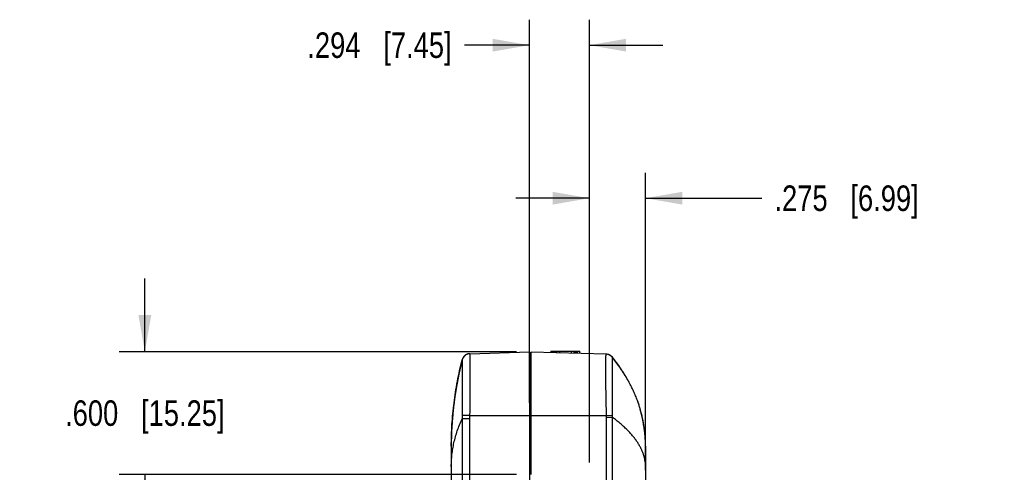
# Model space of a CAD drawing. Header units: inches. Extents: x 0 to 34, y 0 to 22.
# Tile 19 of 24: x 16 to 20.8, y 14 to 16.2. Entities that reach past the tile are written whole.
import ezdxf

# ---------------------------------------------------------------- set-up
doc = ezdxf.new("R2010")
doc.units = ezdxf.units.IN
doc.header["$LTSCALE"] = 1.87
doc.header["$MEASUREMENT"] = 0
doc.layers.get('0').update_dxf_attribs({"linetype": 'CONTINUOUS'})
doc.layers.add('DIMENSIONS', color=7, linetype='CONTINUOUS')
doc.styles.get("Standard").update_dxf_attribs({"font": 'txt', "width": 0.8})
doc.dimstyles.new('DIMSTYLE_1', dxfattribs={"dimtxt": 0.125, "dimasz": 0.18, "dimexe": 0.18, "dimexo": 0.0625, "dimgap": 0.09, "dimtad": 0, "dimtih": 1, "dimtoh": 1, "dimdec": 3, "dimzin": 4, "dimdsep": 46, "dimtxsty": 'STANDARD', "dimblk": '_FILLED', "dimblk1": '_FILLED', "dimblk2": '_FILLED', "dimcen": 0.09, "dimadec": 0, "dimazin": 0, "dimtp": 0.01, "dimtm": 0.01, "dimtfac": 1, "dimtdec": 3, "dimtofl": 0, "dimtmove": 0, "dimatfit": 3, "dimldrblk": '_FILLED', "dimfxl": 1, "dimtolj": 1, "dimtzin": 4, "dimarcsym": 0})

# ---------------------------------------------------------------- blocks, each defined once
blk = doc.blocks.new('_FILLED')
at = {"color": 0, "linetype": 'BYBLOCK'}
blk.add_solid([(0, 0), (-1, 0.174), (-1, -0.174)], dxfattribs=at)
blk = doc.blocks.new('*D8')
at = {"layer": 'DIMENSIONS', "color": 2, "linetype": 'CONTINUOUS'}
for p, q in [((18.7699, 14.0199), (18.7699, 15.4407)), ((19.0449, 14.0447), (19.0449, 15.4407)), ((18.7699, 15.3157), (18.4099, 15.3157)), ((19.0449, 15.3157), (19.6134, 15.3157))]:
    blk.add_line(p, q, dxfattribs=at)
at = {"layer": 'DIMENSIONS', "color": 2, "linetype": 'CONTINUOUS', "xscale": 0.18, "yscale": 0.18, "zscale": 0.18}
blk.add_blockref('_FILLED', (18.7699, 15.3157), dxfattribs=at)
at = {"layer": 'DIMENSIONS', "color": 2, "linetype": 'CONTINUOUS', "xscale": 0.18, "yscale": 0.18, "zscale": 0.18, "rotation": 180}
blk.add_blockref('_FILLED', (19.0449, 15.3157), dxfattribs=at)
at = {"layer": 'DIMENSIONS', "color": 2, "linetype": 'CONTINUOUS', "insert": (19.6759, 15.3782), "char_height": 0.125, "width": 1.125, "attachment_point": 1, "line_spacing_factor": 0.9}
blk.add_mtext('.275{\\Ftxt.shx;\\W1.000000;\\H0.125000; }[6.99]', dxfattribs=at)
blk = doc.blocks.new('*D9')
at = {"layer": 'DIMENSIONS', "color": 2, "linetype": 'CONTINUOUS'}
for p, q in [((18.4764, 14.3132), (18.4764, 16.1907)), ((18.7699, 14.0199), (18.7699, 16.1907)), ((18.4764, 16.0657), (18.1584, 16.0657)), ((18.7699, 16.0657), (19.1299, 16.0657))]:
    blk.add_line(p, q, dxfattribs=at)
at = {"layer": 'DIMENSIONS', "color": 2, "linetype": 'CONTINUOUS', "xscale": 0.18, "yscale": 0.18, "zscale": 0.18}
blk.add_blockref('_FILLED', (18.4764, 16.0657), dxfattribs=at)
at = {"layer": 'DIMENSIONS', "color": 2, "linetype": 'CONTINUOUS', "xscale": 0.18, "yscale": 0.18, "zscale": 0.18, "rotation": 180}
blk.add_blockref('_FILLED', (18.7699, 16.0657), dxfattribs=at)
at = {"layer": 'DIMENSIONS', "color": 2, "linetype": 'CONTINUOUS', "insert": (18.0959, 16.1282), "char_height": 0.125, "width": 1.125, "attachment_point": 3, "line_spacing_factor": 0.9}
blk.add_mtext('.294{\\Ftxt.shx;\\W1.000000;\\H0.125000; }[7.45]', dxfattribs=at)
blk = doc.blocks.new('*D12')
at = {"layer": 'DIMENSIONS', "color": 2, "linetype": 'CONTINUOUS'}
for p, q in [((16.5944, 14.5627), (16.5944, 14.9227)), ((18.4139, 14.5627), (16.4694, 14.5627)), ((18.4139, 13.9625), (16.4694, 13.9625)), ((16.5944, 13.9625), (16.5944, 13.6025))]:
    blk.add_line(p, q, dxfattribs=at)
at = {"layer": 'DIMENSIONS', "color": 2, "linetype": 'CONTINUOUS', "xscale": 0.18, "yscale": 0.18, "zscale": 0.18}
for p, rotation in [((16.5944, 14.5627), 270), ((16.5944, 13.9625), 90)]:
    blk.add_blockref('_FILLED', p, dxfattribs=dict(at, rotation=rotation))
at = {"layer": 'DIMENSIONS', "color": 2, "linetype": 'CONTINUOUS', "insert": (16.5944, 14.3251), "char_height": 0.125, "width": 1.225, "attachment_point": 2, "line_spacing_factor": 0.9}
blk.add_mtext('.600{\\Ftxt.shx;\\W1.000000;\\H0.125000; }[15.25]', dxfattribs=at)

msp = doc.modelspace()

# ---------------------------------------------------------------- linework, layer by layer
at = {"color": 7, "linetype": 'CONTINUOUS'}
for p, q in [((18.1812, 14.5533), (18.1809, 14.5532)), ((18.1813, 14.5533), (18.1811, 14.5533)), ((18.1816, 14.5533), (18.1813, 14.5533)), ((18.1817, 14.5533), (18.1815, 14.5533)), ((18.182, 14.5534), (18.1817, 14.5533)), ((18.1821, 14.5534), (18.1819, 14.5533)), ((18.1823, 14.5534), (18.1821, 14.5534)), ((18.1826, 14.5534), (18.1823, 14.5534)), ((18.1827, 14.5534), (18.1825, 14.5534)), ((18.1829, 14.5534), (18.1827, 14.5534)), ((18.1832, 14.5535), (18.1829, 14.5534)), ((18.1833, 14.5535), (18.1831, 14.5535)), ((18.1835, 14.5535), (18.1833, 14.5535)), ((18.1837, 14.5535), (18.1835, 14.5535)), ((18.1839, 14.5535), (18.1837, 14.5535)), ((18.1841, 14.5535), (18.1839, 14.5535)), ((18.1843, 14.5535), (18.184, 14.5535)), ((18.1844, 14.5535), (18.1843, 14.5535)), ((18.1848, 14.5535), (18.1844, 14.5535)), ((18.1848, 14.5535), (18.1848, 14.5535)), ((18.1849, 14.5535), (18.4764, 14.5627)), ((18.4764, 14.5627), (18.4764, 10.7004)), ((18.4844, 13.9624), (18.4844, 14.5608)), ((18.8525, 14.5512), (18.4844, 14.5608)), ((18.5807, 14.5657), (18.5806, 14.5583)), ((18.5807, 14.5657), (18.7231, 14.5657)), ((18.5938, 14.558), (18.594, 14.5657)), ((18.5941, 14.558), (18.5943, 14.5657)), ((18.5949, 14.5579), (18.595, 14.5657)), ((18.5969, 14.5579), (18.5971, 14.5657)), ((18.5995, 14.5578), (18.5997, 14.5657)), ((18.6031, 14.5577), (18.6033, 14.5657)), ((18.6101, 14.5575), (18.6102, 14.5657)), ((18.6235, 14.5657), (18.6234, 14.5572)), ((18.6824, 14.5556), (18.6822, 14.5657)), ((18.6956, 14.5553), (18.6955, 14.5657)), ((18.698, 14.5552), (18.6978, 14.5657)), ((18.7024, 14.5551), (18.7022, 14.5657)), ((18.706, 14.555), (18.7058, 14.5657)), ((18.7088, 14.5549), (18.7087, 14.5657)), ((18.7107, 14.5549), (18.7105, 14.5657)), ((18.7117, 14.5549), (18.7115, 14.5657)), ((18.712, 14.5549), (18.7118, 14.5657)), ((18.7233, 14.5546), (18.7231, 14.5657)), ((18.1473, 14.5234), (18.1312, 14.4537)), ((18.1473, 14.5233), (18.1312, 14.4536)), ((18.1473, 14.5234), (18.1473, 14.5233)), ((18.1473, 14.5233), (18.1473, 14.5232)), ((18.1601, 14.544), (18.1599, 14.5439)), ((18.1608, 14.5446), (18.1606, 14.5444)), ((18.1613, 14.545), (18.161, 14.5447)), ((18.1615, 14.5451), (18.1613, 14.545)), ((18.1618, 14.5454), (18.1615, 14.5451)), ((18.1619, 14.5455), (18.1617, 14.5453)), ((18.1621, 14.5456), (18.1619, 14.5454)), ((18.1624, 14.5458), (18.1621, 14.5456)), ((18.1625, 14.5459), (18.1623, 14.5457)), ((18.1626, 14.546), (18.1624, 14.5458)), ((18.1628, 14.5461), (18.1626, 14.546)), ((18.1631, 14.5463), (18.1628, 14.5461)), ((18.1632, 14.5464), (18.163, 14.5462)), ((18.1633, 14.5465), (18.1631, 14.5463)), ((18.1636, 14.5467), (18.1633, 14.5465)), ((18.1637, 14.5468), (18.1635, 14.5466)), ((18.1639, 14.5468), (18.1636, 14.5467)), ((18.164, 14.5469), (18.1638, 14.5468)), ((18.1642, 14.5471), (18.164, 14.5469)), ((18.1644, 14.5472), (18.1641, 14.547)), ((18.1645, 14.5473), (18.1643, 14.5471)), ((18.1648, 14.5474), (18.1645, 14.5472)), ((18.1649, 14.5475), (18.1646, 14.5474)), ((18.165, 14.5476), (18.1648, 14.5475)), ((18.1652, 14.5477), (18.165, 14.5476)), ((18.1654, 14.5478), (18.1651, 14.5477)), ((18.1655, 14.5479), (18.1653, 14.5478)), ((18.1657, 14.548), (18.1655, 14.5479)), ((18.1658, 14.5481), (18.1656, 14.548)), ((18.1661, 14.5482), (18.1658, 14.5481)), ((18.1662, 14.5483), (18.166, 14.5481)), ((18.1663, 14.5484), (18.1661, 14.5482)), ((18.1666, 14.5485), (18.1663, 14.5483)), ((18.1667, 14.5486), (18.1664, 14.5484)), ((18.1668, 14.5486), (18.1666, 14.5485)), ((18.1669, 14.5487), (18.1668, 14.5486)), ((18.1672, 14.5488), (18.1669, 14.5487)), ((18.1673, 14.5489), (18.1671, 14.5488)), ((18.1675, 14.549), (18.1673, 14.5489)), ((18.1677, 14.5491), (18.1674, 14.549)), ((18.1678, 14.5492), (18.1676, 14.549)), ((18.168, 14.5492), (18.1677, 14.5491)), ((18.1681, 14.5493), (18.1679, 14.5492)), ((18.1683, 14.5494), (18.1681, 14.5493)), ((18.1685, 14.5495), (18.1682, 14.5494)), ((18.1686, 14.5495), (18.1684, 14.5494)), ((18.1688, 14.5497), (18.1685, 14.5495)), ((18.1689, 14.5497), (18.1687, 14.5496)), ((18.1691, 14.5498), (18.1689, 14.5497)), ((18.1692, 14.5498), (18.169, 14.5498)), ((18.1694, 14.55), (18.1692, 14.5498)), ((18.1697, 14.55), (18.1693, 14.5499)), ((18.1698, 14.5501), (18.1696, 14.55)), ((18.1701, 14.5503), (18.1698, 14.5501)), ((18.1703, 14.5503), (18.1701, 14.5502)), ((18.1706, 14.5505), (18.1703, 14.5503)), ((18.1708, 14.5505), (18.1705, 14.5504)), ((18.1711, 14.5507), (18.1708, 14.5505)), ((18.1713, 14.5507), (18.171, 14.5506)), ((18.1715, 14.5508), (18.1712, 14.5507)), ((18.1718, 14.5509), (18.1715, 14.5508)), ((18.172, 14.551), (18.1717, 14.5509)), ((18.1722, 14.5511), (18.1719, 14.551)), ((18.1724, 14.5511), (18.1721, 14.5511)), ((18.1726, 14.5512), (18.1723, 14.5511)), ((18.1728, 14.5513), (18.1726, 14.5512)), ((18.1731, 14.5514), (18.1728, 14.5513)), ((18.1733, 14.5515), (18.1731, 14.5514)), ((18.1736, 14.5516), (18.1733, 14.5515)), ((18.1738, 14.5516), (18.1735, 14.5516)), ((18.174, 14.5517), (18.1737, 14.5516)), ((18.1743, 14.5518), (18.174, 14.5517)), ((18.1745, 14.5519), (18.1742, 14.5518)), ((18.1747, 14.5519), (18.1745, 14.5519)), ((18.1753, 14.5521), (18.1751, 14.552)), ((18.1756, 14.5522), (18.1753, 14.5521)), ((18.1758, 14.5522), (18.1755, 14.5522)), ((18.176, 14.5523), (18.1757, 14.5522)), ((18.1762, 14.5523), (18.176, 14.5523)), ((18.1765, 14.5524), (18.1762, 14.5523)), ((18.1767, 14.5524), (18.1764, 14.5524)), ((18.1769, 14.5525), (18.1766, 14.5524)), ((18.1771, 14.5526), (18.1769, 14.5525)), ((18.1774, 14.5526), (18.1771, 14.5525)), ((18.1776, 14.5527), (18.1773, 14.5526)), ((18.1778, 14.5527), (18.1775, 14.5526)), ((18.178, 14.5527), (18.1778, 14.5527)), ((18.1783, 14.5528), (18.178, 14.5527)), ((18.1784, 14.5528), (18.1782, 14.5528)), ((18.1787, 14.5529), (18.1784, 14.5528)), ((18.1789, 14.5529), (18.1787, 14.5529)), ((18.1792, 14.553), (18.1789, 14.5529)), ((18.1793, 14.553), (18.1791, 14.553)), ((18.1796, 14.553), (18.1793, 14.553)), ((18.1797, 14.5531), (18.1795, 14.553)), ((18.18, 14.5531), (18.1797, 14.5531)), ((18.1802, 14.5531), (18.18, 14.5531)), ((18.1805, 14.5532), (18.1802, 14.5531)), ((18.1807, 14.5532), (18.1804, 14.5532)), ((18.1809, 14.5532), (18.1807, 14.5532)), ((18.4764, 14.5107), (18.4844, 14.5108)), ((18.8528, 14.5512), (18.8526, 14.5512)), ((18.8645, 14.549), (18.8623, 14.5497)), ((18.864, 14.5492), (18.8625, 14.5496)), ((18.8677, 14.5478), (18.864, 14.5492)), ((18.8681, 14.5476), (18.8645, 14.549)), ((18.8691, 14.5471), (18.8677, 14.5478)), ((18.8698, 14.5467), (18.8681, 14.5476)), ((18.8828, 14.5362), (18.8807, 14.5386)), ((18.8828, 14.5362), (18.8828, 14.5362)), ((18.8828, 14.536), (18.8828, 14.5362)), ((18.1312, 14.4536), (18.1178, 14.3828)), ((18.9671, 14.4088), (18.958, 14.4255)), ((19.007, 14.3189), (19.007, 14.3189)), ((19.0131, 14.301), (19.007, 14.3189)), ((19.007, 14.3187), (19.0071, 14.3184)), ((18.1075, 14.312), (18.1002, 14.2411)), ((18.1057, 14.2968), (18.1059, 14.2991)), ((19.0226, 14.2694), (19.0179, 14.2848)), ((19.0182, 14.2848), (19.0181, 14.2849)), ((19.0306, 14.2362), (19.0226, 14.2694)), ((18.1841, 14.2507), (18.1467, 14.2514)), ((18.1467, 14.2341), (18.1467, 9.5173)), ((18.1839, 14.2341), (18.1467, 14.2341)), ((18.1839, 14.2341), (18.1839, 9.5173)), ((18.1841, 14.2507), (18.854, 14.2507)), ((18.854, 14.2507), (18.8828, 14.2517)), ((18.8542, 14.2421), (18.8826, 14.2421)), ((18.8542, 9.5147), (18.8542, 14.2421)), ((18.8826, 9.5147), (18.8826, 14.2421)), ((19.0369, 14.2028), (19.0306, 14.2362)), ((18.0958, 14.1704), (18.0944, 14.1007)), ((18.0958, 14.1709), (18.0958, 14.1703)), ((19.0384, 14.191), (19.0369, 14.2028)), ((19.0378, 14.1911), (19.0378, 14.1916)), ((19.0378, 14.1911), (19.0378, 14.1911)), ((19.0383, 14.1874), (19.0378, 14.1911)), ((19.0402, 14.1741), (19.0378, 14.1911)), ((19.0386, 14.1911), (19.0379, 14.191)), ((19.0391, 14.1814), (19.0383, 14.1874)), ((19.0386, 14.1913), (19.0386, 14.1911)), ((19.0396, 14.1783), (19.0391, 14.1814)), ((19.0398, 14.1765), (19.0396, 14.1783)), ((19.04, 14.1756), (19.0398, 14.1765)), ((19.0401, 14.1748), (19.04, 14.1756)), ((19.0406, 14.1724), (19.0402, 14.1741)), ((19.041, 14.1724), (19.0406, 14.1724)), ((19.0407, 14.1747), (19.041, 14.1724)), ((19.041, 14.1724), (19.041, 14.1724)), ((19.0441, 14.1325), (19.0441, 14.1329)), ((19.0442, 14.1321), (19.0441, 14.1325)), ((18.0944, 14.1007), (18.0944, 9.6507)), ((19.0448, 14.1003), (19.0447, 14.1126)), ((19.0449, 14.1007), (19.0447, 14.107)), ((19.0448, 14.0856), (19.0448, 14.1003)), ((19.0449, 14.041), (19.0448, 14.0856)), ((19.0449, 14.1007), (19.0449, 9.6507)), ((19.0449, 14.0318), (19.0449, 14.0334)), ((19.0449, 14.0228), (19.0449, 14.0318)), ((19.0449, 14.0219), (19.0449, 14.0228)), ((19.0449, 14.0015), (19.0449, 14.0219)), ((19.0449, 14.0108), (19.0449, 14.021)), ((19.0449, 13.9822), (19.0449, 14.0015))]:
    msp.add_line(p, q, dxfattribs=at)
for points in [[(18.1599, 14.5439), (18.1597, 14.5437), (18.1595, 14.5435), (18.1593, 14.5433), (18.1591, 14.5431), (18.1588, 14.5429), (18.1586, 14.5427), (18.1584, 14.5425), (18.1582, 14.5422), (18.1579, 14.542), (18.1577, 14.5418), (18.1575, 14.5415), (18.1572, 14.5413), (18.157, 14.5411), (18.1568, 14.5408), (18.1565, 14.5405), (18.1563, 14.5403), (18.156, 14.54), (18.1558, 14.5397), (18.1556, 14.5395), (18.1553, 14.5392), (18.1551, 14.5389), (18.1548, 14.5386), (18.1546, 14.5383), (18.1544, 14.538), (18.1541, 14.5377), (18.1539, 14.5374), (18.1537, 14.537), (18.1534, 14.5367), (18.1532, 14.5364), (18.153, 14.536), (18.1527, 14.5357), (18.1525, 14.5353), (18.1523, 14.535), (18.1521, 14.5346), (18.1518, 14.5343), (18.1516, 14.5339), (18.1514, 14.5335), (18.1512, 14.5331), (18.151, 14.5328), (18.1507, 14.5324), (18.1505, 14.532), (18.1503, 14.5316), (18.1501, 14.5312), (18.1499, 14.5307), (18.1497, 14.5303), (18.1495, 14.5299), (18.1494, 14.5295), (18.1492, 14.529), (18.149, 14.5286), (18.1488, 14.5282), (18.1486, 14.5277), (18.1485, 14.5272), (18.1483, 14.5268), (18.1481, 14.5263), (18.148, 14.5258), (18.1478, 14.5253), (18.1477, 14.5248), (18.1475, 14.5243), (18.1474, 14.5237), (18.1473, 14.5234)], [(18.1606, 14.5444), (18.1603, 14.5442), (18.1601, 14.544)], [(18.1611, 14.5448), (18.161, 14.5447), (18.1608, 14.5446)], [(18.1751, 14.552), (18.175, 14.552), (18.1747, 14.5519)], [(18.8604, 14.5502), (18.8565, 14.5509), (18.8526, 14.5512)], [(18.8807, 14.5386), (18.8779, 14.5413), (18.8748, 14.5438), (18.8714, 14.5459), (18.8679, 14.5477), (18.8642, 14.5491), (18.8604, 14.5502)], [(18.1312, 14.4537), (18.1178, 14.3829), (18.1075, 14.312)], [(18.1075, 14.3121), (18.1002, 14.2412), (18.0958, 14.1703)], [(19.0378, 14.1911), (19.0326, 14.2245), (19.0258, 14.2563), (19.0181, 14.2849)], [(19.0403, 14.1737), (19.0403, 14.1737), (19.0403, 14.1738), (19.0403, 14.1739), (19.0402, 14.1741), (19.0402, 14.1743), (19.0402, 14.1745), (19.0401, 14.1748)], [(19.0447, 14.1126), (19.0446, 14.1178), (19.0445, 14.1224), (19.0444, 14.126)]]:
    msp.add_lwpolyline(points, dxfattribs=at)
for centre, radius, start, end in [((18.1861, 14.5136), 0.04, 91.8, 165.8425), ((18.1861, 14.5136), 0.04, 91.8014, 166.1221), ((18.8514, 14.5112), 0.04, 38.2482, 88.4981), ((18.8515, 14.5112), 0.04, 38.6534, 88.5), ((18.8515, 14.5114), 0.0398, 88.2629, 88.5011), ((18.8515, 14.5113), 0.0399, 71.5376, 72.771), ((18.8516, 14.5113), 0.0399, 71.3063, 71.5485), ((18.8516, 14.5113), 0.0398, 71.2938, 71.5367), ((18.8515, 14.5113), 0.0399, 71.1471, 71.3063), ((18.8515, 14.5111), 0.0402, 69.1763, 70.4525), ((18.8515, 14.5111), 0.0401, 69.1678, 70.4272), ((18.8515, 14.511), 0.0402, 67.699, 69.1769), ((18.8515, 14.5112), 0.04, 66.7966, 67.6904), ((18.8515, 14.5112), 0.04, 63.7041, 65.3995), ((19.8439, 14.0943), 1.75, 168.169, 169.198), ((18.3148, 14.063), 0.7383, 27.9216, 29.4032), ((19.8114, 14.0998), 1.717, 171.918, 172.8982), ((18.3901, 14.0972), 0.6555, 18.1158, 19.7652), ((18.9995, 14.3161), 0.008, 17.8289, 19.7621), ((19.8027, 14.1008), 1.7083, 173.6953, 175.2722), ((19.8061, 14.1004), 1.7117, 173.4127, 173.6958), ((19.8079, 14.1002), 1.7135, 172.8982, 173.3347), ((18.3967, 14.0993), 0.6486, 16.6247, 18.1167), ((18.4231, 14.108), 0.6208, 16.5537, 18.1129), ((18.3994, 14.1001), 0.6457, 16.2085, 16.6247), ((18.4788, 14.1249), 0.5625, 13.635, 16.5093), ((18.4079, 14.1025), 0.6369, 8.0151, 16.2217), ((19.1063, 14.2402), 0.9596, 179.3369, 180.3669), ((19.1674, 14.2337), 0.9835, 179.0106, 179.9781), ((18.5813, 14.2415), 0.2729, 0.1161, 1.9272), ((18.6016, 14.2524), 0.2812, 357.9019, 359.8476), ((18.4553, 14.1191), 0.5868, 13.004, 13.644), ((18.4363, 14.1148), 0.6063, 10.7747, 12.9993), ((18.4089, 14.1094), 0.6342, 10.0329, 10.7898), ((18.3826, 14.1048), 0.6609, 7.549, 10.0264), ((18.4064, 14.1023), 0.6385, 6.5143, 7.9927), ((19.033, 14.1715), 0.008, 6.299, 28.7962), ((19.0327, 14.1716), 0.00798, 15.2309, 16.9207), ((19.0326, 14.1715), 0.00801, 5.9894, 15.2282), ((18.3975, 14.1014), 0.6474, 2.1787, 6.2944), ((18.4689, 14.1042), 0.5759, 2.2274, 2.3886), ((18.384, 14.1008), 0.6609, 359.9943, 2.1744), ((19.0391, 14.1007), 0.00583, 348.8563, 359.9895), ((18.3744, 14.1007), 0.6705, 0.001, 0.5024)]:
    msp.add_arc(centre, radius, start, end, dxfattribs=at)
for points, knots in [([(18.1849, 14.5535), (18.1849, 14.5535), (18.1849, 14.5535), (18.1849, 14.5535), (18.1849, 14.5535), (18.1849, 14.5535), (18.185, 14.5534), (18.185, 14.5533), (18.185, 14.5533), (18.185, 14.5531), (18.185, 14.553), (18.1851, 14.5527), (18.1851, 14.5524), (18.1851, 14.5519), (18.1852, 14.5512), (18.1853, 14.5502), (18.1853, 14.549), (18.1853, 14.5477), (18.1854, 14.5461), (18.1854, 14.5444), (18.1855, 14.5425), (18.1855, 14.5405), (18.1855, 14.5382), (18.1856, 14.5349), (18.1856, 14.5303), (18.1857, 14.5243), (18.1857, 14.5176), (18.1858, 14.5103), (18.1858, 14.5023), (18.1858, 14.4938), (18.1858, 14.4846), (18.1858, 14.4749), (18.1857, 14.4609), (18.1857, 14.4422), (18.1856, 14.4184), (18.1855, 14.3975), (18.1854, 14.3801), (18.1853, 14.3665), (18.1852, 14.3527), (18.1851, 14.3385), (18.1849, 14.3242), (18.1848, 14.3048), (18.1845, 14.2803), (18.1842, 14.2606), (18.1841, 14.2507)], [0, 0, 0, 0, 0.000063, 0.000144, 0.000253, 0.000396, 0.000573, 0.000786, 0.001035, 0.001321, 0.002004, 0.002835, 0.003815, 0.004944, 0.007649, 0.010951, 0.014847, 0.019337, 0.024417, 0.030085, 0.036336, 0.043169, 0.050577, 0.058558, 0.076215, 0.096098, 0.118159, 0.142345, 0.168599, 0.196857, 0.22705, 0.259106, 0.292947, 0.365653, 0.44447, 0.528638, 0.572478, 0.617348, 0.663139, 0.709742, 0.757043, 0.80493, 0.901994, 1, 1, 1, 1]), ([(18.0944, 14.1007), (18.0944, 14.1184), (18.0949, 14.1539), (18.0974, 14.207), (18.1016, 14.2601), (18.1073, 14.313), (18.1148, 14.3658), (18.1239, 14.4185), (18.1346, 14.471), (18.1429, 14.5059), (18.1473, 14.5233)], [0, 0, 0, 0, 0.124635, 0.249133, 0.373616, 0.498203, 0.623016, 0.748174, 0.873796, 1, 1, 1, 1]), ([(18.1473, 14.5232), (18.1473, 14.5232), (18.1473, 14.5231), (18.1473, 14.5231), (18.1474, 14.523), (18.1474, 14.5228), (18.1474, 14.5227), (18.1474, 14.5224), (18.1475, 14.5221), (18.1475, 14.5215), (18.1475, 14.5207), (18.1476, 14.5197), (18.1476, 14.5186), (18.1476, 14.5173), (18.1477, 14.5159), (18.1477, 14.5143), (18.1477, 14.5126), (18.1478, 14.5099), (18.1478, 14.5062), (18.1479, 14.5014), (18.1479, 14.4959), (18.1479, 14.4899), (18.148, 14.4833), (18.148, 14.4762), (18.148, 14.4685), (18.148, 14.4603), (18.148, 14.4516), (18.1479, 14.4425), (18.1479, 14.4329), (18.1479, 14.4192), (18.1479, 14.4012), (18.1478, 14.3825), (18.1477, 14.3669), (18.1476, 14.3548), (18.1475, 14.3424), (18.1474, 14.3299), (18.1473, 14.3171), (18.1472, 14.2997), (18.147, 14.2778), (18.1468, 14.2602), (18.1467, 14.2514)], [0, 0, 0, 0, 0.000112, 0.000258, 0.000652, 0.001189, 0.001869, 0.002694, 0.003663, 0.006038, 0.008996, 0.012536, 0.016657, 0.021358, 0.026637, 0.03249, 0.038914, 0.045906, 0.061572, 0.079445, 0.099485, 0.121653, 0.145907, 0.172192, 0.200448, 0.230606, 0.262592, 0.296326, 0.33173, 0.368724, 0.447145, 0.530864, 0.574464, 0.619085, 0.664619, 0.710958, 0.758002, 0.805646, 0.902289, 1, 1, 1, 1]), ([(18.854, 14.2507), (18.8539, 14.2556), (18.8537, 14.263), (18.8534, 14.2728), (18.8532, 14.2826), (18.8529, 14.2948), (18.8526, 14.3093), (18.8523, 14.3237), (18.8521, 14.3355), (18.852, 14.3449), (18.8518, 14.3542), (18.8516, 14.3656), (18.8514, 14.3791), (18.8512, 14.3922), (18.851, 14.4051), (18.8509, 14.4175), (18.8508, 14.4296), (18.8508, 14.4412), (18.8507, 14.4524), (18.8507, 14.463), (18.8506, 14.4732), (18.8506, 14.4828), (18.8506, 14.4919), (18.8506, 14.5004), (18.8506, 14.5083), (18.8507, 14.5155), (18.8508, 14.5222), (18.8509, 14.5281), (18.851, 14.5327), (18.8511, 14.536), (18.8512, 14.5382), (18.8513, 14.5403), (18.8514, 14.5422), (18.8514, 14.5439), (18.8515, 14.5454), (18.8516, 14.5467), (18.8517, 14.5479), (18.8518, 14.5488), (18.8519, 14.5494), (18.8519, 14.5497), (18.852, 14.5501), (18.8521, 14.5504), (18.8521, 14.5506), (18.8522, 14.5508), (18.8523, 14.551), (18.8523, 14.5511), (18.8524, 14.5511), (18.8524, 14.5512), (18.8524, 14.5512), (18.8525, 14.5512), (18.8525, 14.5512)], [0, 0, 0, 0, 0.049041, 0.073526, 0.097967, 0.146657, 0.194995, 0.242864, 0.290149, 0.313537, 0.336736, 0.382513, 0.427369, 0.471195, 0.513885, 0.555336, 0.595448, 0.634124, 0.671272, 0.706803, 0.740632, 0.772677, 0.802859, 0.831106, 0.857348, 0.881523, 0.903573, 0.923446, 0.941095, 0.949072, 0.956478, 0.963308, 0.969558, 0.975225, 0.980306, 0.984799, 0.988701, 0.992012, 0.993446, 0.994733, 0.995873, 0.996867, 0.997716, 0.998422, 0.99899, 0.999426, 0.9996, 0.999749, 0.999879, 1, 1, 1, 1]), ([(18.8828, 14.2517), (18.8828, 14.2563), (18.8828, 14.2632), (18.8828, 14.2725), (18.8828, 14.2816), (18.8828, 14.293), (18.8828, 14.3067), (18.8828, 14.3201), (18.8828, 14.3334), (18.8828, 14.3465), (18.8828, 14.3594), (18.8827, 14.372), (18.8827, 14.3843), (18.8826, 14.3963), (18.8826, 14.4079), (18.8826, 14.4192), (18.8826, 14.4301), (18.8827, 14.4389), (18.8827, 14.4457), (18.8827, 14.4523), (18.8827, 14.4601), (18.8826, 14.4692), (18.8826, 14.4778), (18.8826, 14.4858), (18.8826, 14.4933), (18.8826, 14.5002), (18.8826, 14.5065), (18.8827, 14.5122), (18.8827, 14.5174), (18.8828, 14.5219), (18.8828, 14.5258), (18.8828, 14.5291), (18.8828, 14.5317), (18.8828, 14.5337), (18.8828, 14.535), (18.8828, 14.5356), (18.8828, 14.5359), (18.8828, 14.536)], [0, 0, 0, 0, 0.048779, 0.073107, 0.097375, 0.145677, 0.193581, 0.240981, 0.287769, 0.333844, 0.379115, 0.423483, 0.466842, 0.509084, 0.550107, 0.589818, 0.628124, 0.664943, 0.682773, 0.700204, 0.733831, 0.765746, 0.795868, 0.824125, 0.850444, 0.874765, 0.897045, 0.917248, 0.935335, 0.951266, 0.965003, 0.976514, 0.985778, 0.992785, 0.997527, 0.999046, 1, 1, 1, 1]), ([(18.958, 14.4255), (18.9525, 14.4352), (18.9411, 14.4544), (18.9167, 14.4918), (18.8967, 14.5188), (18.8828, 14.5362)], [0, 0, 0, 0, 0.250022, 0.500044, 1, 1, 1, 1]), ([(18.958, 14.4255), (18.9526, 14.435), (18.9414, 14.4539), (18.9233, 14.4817), (18.9038, 14.5092), (18.8899, 14.5272), (18.8828, 14.5362)], [0, 0, 0, 0, 0.243582, 0.491167, 0.743173, 1, 1, 1, 1]), ([(19.007, 14.3189), (19.0042, 14.3265), (18.9985, 14.3417), (18.9889, 14.3643), (18.9785, 14.3867), (18.971, 14.4014), (18.9671, 14.4088)], [0, 0, 0, 0, 0.246996, 0.495782, 0.746679, 1, 1, 1, 1]), ([(18.0944, 14.0007), (18.0944, 14.0104), (18.0949, 14.0299), (18.0974, 14.0591), (18.1015, 14.0884), (18.1072, 14.1176), (18.1146, 14.1468), (18.1236, 14.176), (18.1343, 14.2052), (18.1424, 14.2245), (18.1467, 14.2341)], [0, 0, 0, 0, 0.121124, 0.242626, 0.364884, 0.488265, 0.613129, 0.739821, 0.868673, 1, 1, 1, 1]), ([(19.0449, 14.0015), (19.0449, 14.0065), (19.0444, 14.0166), (19.0424, 14.0317), (19.0392, 14.0467), (19.0347, 14.0618), (19.0289, 14.0769), (19.0219, 14.092), (19.0136, 14.107), (19.0041, 14.1221), (18.9933, 14.1371), (18.9812, 14.1522), (18.9679, 14.1672), (18.9533, 14.1823), (18.9375, 14.1973), (18.9204, 14.2124), (18.902, 14.2274), (18.8892, 14.2372), (18.8826, 14.2421)], [0, 0, 0, 0, 0.050078, 0.100523, 0.151676, 0.203866, 0.257401, 0.312566, 0.369625, 0.428813, 0.490342, 0.554401, 0.621156, 0.690757, 0.763334, 0.839001, 0.917859, 1, 1, 1, 1]), ([(19.0449, 14.0334), (19.0449, 14.0386), (19.0449, 14.0489), (19.0449, 14.0637), (19.0449, 14.0776), (19.0448, 14.0903), (19.0448, 14.1), (19.0447, 14.1071), (19.0447, 14.1117), (19.0446, 14.1159), (19.0446, 14.1197), (19.0445, 14.123), (19.0445, 14.125), (19.0444, 14.126)], [0, 0, 0, 0, 0.169804, 0.331372, 0.482166, 0.619814, 0.74217, 0.79701, 0.847335, 0.892955, 0.9337, 0.969423, 1, 1, 1, 1])]:
    msp.add_open_spline(points, degree=3, knots=knots, dxfattribs=at)
for points in [[(18.1472, 14.5233), (18.1473, 14.5233), (18.1473, 14.5233), (18.1473, 14.5233)], [(18.8643, 14.5491), (18.8644, 14.5491), (18.8644, 14.5491), (18.8644, 14.5491)], [(18.8692, 14.5471), (18.8693, 14.547), (18.8693, 14.547), (18.8693, 14.547)], [(18.8693, 14.547), (18.8693, 14.547), (18.8693, 14.547), (18.8692, 14.5471)], [(18.131, 14.4531), (18.1311, 14.4531), (18.1311, 14.4531), (18.1311, 14.4532)], [(19.041, 14.1723), (19.041, 14.1724), (19.041, 14.1724), (19.041, 14.1724)]]:
    msp.add_open_spline(points, degree=3, dxfattribs=at)

# ---------------------------------------------------------------- dimensions: what is measured, and where the dimension line sits
at = {"layer": 'DIMENSIONS', "color": 2, "linetype": 'CONTINUOUS'}
for base, p1, p2, angle, picture, middle in [((18.4763984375, 16.065703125), (18.7698984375, 14.019888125), (18.4763984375, 14.313203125), 180, '*D9', (17.2833595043, 16.065703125)), ((18.7699, 15.3157), (19.0449, 14.0447), (18.7699, 14.0199), 180, '*D8', (20.2384, 15.3157)), ((16.5944, 13.9625), (18.4139, 14.5627), (18.4139, 13.9625), 270, '*D12', (16.4694, 14.2626))]:
    dim = msp.add_linear_dim(base=base, p1=p1, p2=p2, angle=angle, dimstyle='DIMSTYLE_1', dxfattribs=at)
    dim.commit()
    dim.dimension.update_dxf_attribs({"geometry": picture, "text_midpoint": middle, "dimtype": 160})

doc.saveas('drawing.dxf')
